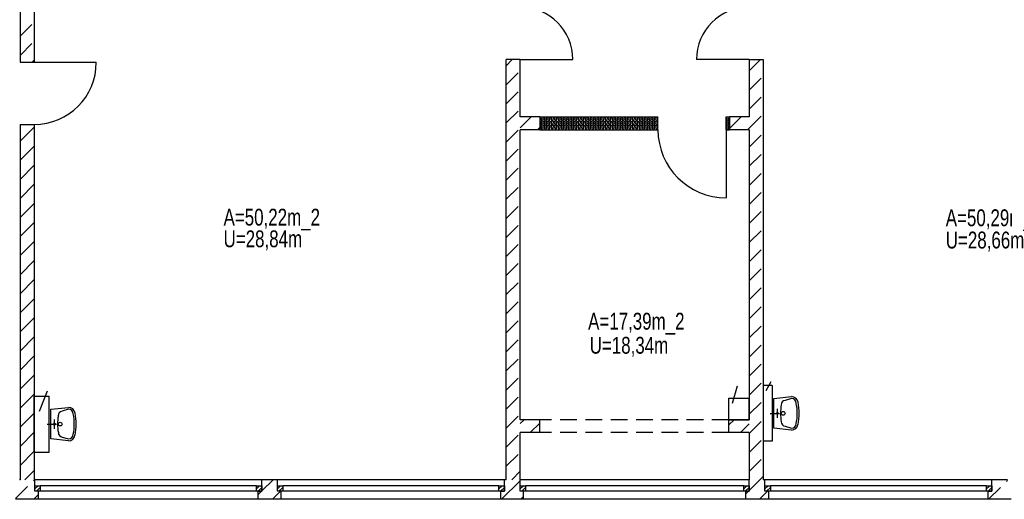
# Model space of a CAD drawing. Header units: metres. Extents: x 940 to 7099, y 1771 to 4983.
# Tile 5 of 12: x 3109 to 4567, y 1786 to 2497. Entities that reach past the tile are written whole.
import ezdxf

# ---------------------------------------------------------------- set-up
doc = ezdxf.new("R2010")
doc.units = ezdxf.units.M
doc.header["$LTSCALE"] = 100
doc.header["$MEASUREMENT"] = 0
doc.linetypes.add('DASHDOT', pattern=[1, 0.5, -0.25, 0, -0.25])
doc.linetypes.add('HIDDEN', pattern=[0.375, 0.25, -0.125])
for name, color, linetype in [('20', 211, 'Continuous'), ('22', 211, 'Continuous'), ('30', 5, 'Continuous'), ('32', 2, 'Continuous'), ('36', 3, 'Continuous'), ('6', 2, 'Continuous'), ('64', 7, 'Continuous'), ('67', 2, 'Continuous'), ('68', 211, 'Continuous'), ('69', 6, 'Continuous')]:
    doc.layers.add(name, color=color, linetype=linetype)

msp = doc.modelspace()

# ---------------------------------------------------------------- linework, layer by layer
at = {"layer": '20', "linetype": 'Continuous'}
for p, q in [((3881.075, 2348.9688), (3881.4246, 2350.0308)), ((3883.9246, 2348.9688), (3883.575, 2350.0308)), ((3886.075, 2348.9688), (3886.4246, 2350.0308)), ((3888.9246, 2348.9688), (3888.575, 2350.0308)), ((3891.075, 2348.9688), (3891.4246, 2350.0308)), ((3893.9246, 2348.9688), (3893.575, 2350.0308)), ((3896.075, 2348.9688), (3896.4246, 2350.0308)), ((3898.9246, 2348.9688), (3898.575, 2350.0308)), ((3901.075, 2348.9688), (3901.4246, 2350.0308)), ((3903.9246, 2348.9688), (3903.575, 2350.0308)), ((3906.075, 2348.9688), (3906.4246, 2350.0308)), ((3908.9246, 2348.9688), (3908.575, 2350.0308)), ((3911.075, 2348.9688), (3911.4246, 2350.0308)), ((3913.9246, 2348.9688), (3913.575, 2350.0308)), ((3916.075, 2348.9688), (3916.4246, 2350.0308)), ((3918.9246, 2348.9688), (3918.575, 2350.0308)), ((3921.075, 2348.9688), (3921.4246, 2350.0308)), ((3923.9246, 2348.9688), (3923.575, 2350.0308)), ((3926.075, 2348.9688), (3926.4246, 2350.0308)), ((3928.9246, 2348.9688), (3928.575, 2350.0308)), ((3931.075, 2348.9688), (3931.4246, 2350.0308)), ((3933.9246, 2348.9688), (3933.575, 2350.0308)), ((3936.075, 2348.9688), (3936.4246, 2350.0308)), ((3938.9246, 2348.9688), (3938.575, 2350.0308)), ((3941.075, 2348.9688), (3941.4246, 2350.0308)), ((3943.9246, 2348.9688), (3943.575, 2350.0308)), ((3946.075, 2348.9688), (3946.4246, 2350.0308)), ((3948.9246, 2348.9688), (3948.575, 2350.0308)), ((3951.075, 2348.9688), (3951.4246, 2350.0308)), ((3953.9246, 2348.9688), (3953.575, 2350.0308)), ((3956.075, 2348.9688), (3956.4246, 2350.0308)), ((3958.9246, 2348.9688), (3958.575, 2350.0308)), ((3961.075, 2348.9688), (3961.4246, 2350.0308)), ((3963.9246, 2348.9688), (3963.575, 2350.0308)), ((3966.075, 2348.9688), (3966.4246, 2350.0308)), ((3968.9246, 2348.9688), (3968.575, 2350.0308)), ((3971.075, 2348.9688), (3971.4246, 2350.0308)), ((3973.9246, 2348.9688), (3973.575, 2350.0308)), ((3976.075, 2348.9688), (3976.4246, 2350.0308)), ((3978.9246, 2348.9688), (3978.575, 2350.0308)), ((3981.075, 2348.9688), (3981.4246, 2350.0308)), ((3983.9246, 2348.9688), (3983.575, 2350.0308)), ((3986.075, 2348.9688), (3986.4246, 2350.0308)), ((3988.9246, 2348.9688), (3988.575, 2350.0308)), ((3991.075, 2348.9688), (3991.4246, 2350.0308)), ((3993.9246, 2348.9688), (3993.575, 2350.0308)), ((3996.075, 2348.9688), (3996.4246, 2350.0308)), ((3998.9246, 2348.9688), (3998.575, 2350.0308)), ((4001.075, 2348.9688), (4001.4246, 2350.0308)), ((4003.9246, 2348.9688), (4003.575, 2350.0308)), ((4006.075, 2348.9688), (4006.4246, 2350.0308)), ((4008.9246, 2348.9688), (4008.575, 2350.0308)), ((4011.075, 2348.9688), (4011.4246, 2350.0308)), ((4013.9246, 2348.9688), (4013.575, 2350.0308)), ((4016.075, 2348.9688), (4016.4246, 2350.0308)), ((4018.9246, 2348.9688), (4018.575, 2350.0308)), ((4021.075, 2348.9688), (4021.4246, 2350.0308)), ((4023.9246, 2348.9688), (4023.575, 2350.0308)), ((4026.075, 2348.9688), (4026.4246, 2350.0308)), ((4028.9246, 2348.9688), (4028.575, 2350.0308)), ((4031.075, 2348.9688), (4031.4246, 2350.0308)), ((4033.9246, 2348.9688), (4033.575, 2350.0308)), ((4036.075, 2348.9688), (4036.4246, 2350.0308)), ((4038.9246, 2348.9688), (4038.575, 2350.0308)), ((4041.075, 2348.9688), (4041.4246, 2350.0308)), ((4043.9246, 2348.9688), (4043.575, 2350.0308)), ((4046.075, 2348.9688), (4046.4246, 2350.0308)), ((4048.9246, 2348.9688), (4048.575, 2350.0308)), ((4051.075, 2348.9688), (4051.4246, 2350.0308)), ((4053.9246, 2348.9688), (4053.575, 2350.0308)), ((4156.075, 2348.9688), (4156.4246, 2350.0308)), ((4158.9246, 2348.9688), (4158.575, 2350.0308)), ((3109, 2317.0404), (3130, 2338.0404)), ((3881.075, 2342.9688), (3881.4246, 2344.0308)), ((3881.075, 2336.9688), (3881.4246, 2338.0308)), ((3883.9246, 2342.9688), (3883.575, 2344.0308)), ((3883.9246, 2336.9688), (3883.575, 2338.0308)), ((3886.075, 2342.9688), (3886.4246, 2344.0308)), ((3886.075, 2336.9688), (3886.4246, 2338.0308)), ((3888.9246, 2342.9688), (3888.575, 2344.0308)), ((3888.9246, 2336.9688), (3888.575, 2338.0308)), ((3891.075, 2342.9688), (3891.4246, 2344.0308)), ((3891.075, 2336.9688), (3891.4246, 2338.0308)), ((3893.9246, 2342.9688), (3893.575, 2344.0308)), ((3893.9246, 2336.9688), (3893.575, 2338.0308)), ((3896.075, 2342.9688), (3896.4246, 2344.0308)), ((3896.075, 2336.9688), (3896.4246, 2338.0308)), ((3898.9246, 2342.9688), (3898.575, 2344.0308)), ((3898.9246, 2336.9688), (3898.575, 2338.0308)), ((3901.075, 2342.9688), (3901.4246, 2344.0308)), ((3901.075, 2336.9688), (3901.4246, 2338.0308)), ((3903.9246, 2342.9688), (3903.575, 2344.0308)), ((3903.9246, 2336.9688), (3903.575, 2338.0308)), ((3906.075, 2342.9688), (3906.4246, 2344.0308)), ((3906.075, 2336.9688), (3906.4246, 2338.0308)), ((3908.9246, 2342.9688), (3908.575, 2344.0308)), ((3908.9246, 2336.9688), (3908.575, 2338.0308)), ((3911.075, 2342.9688), (3911.4246, 2344.0308)), ((3911.075, 2336.9688), (3911.4246, 2338.0308)), ((3913.9246, 2342.9688), (3913.575, 2344.0308)), ((3913.9246, 2336.9688), (3913.575, 2338.0308)), ((3916.075, 2342.9688), (3916.4246, 2344.0308)), ((3916.075, 2336.9688), (3916.4246, 2338.0308)), ((3918.9246, 2342.9688), (3918.575, 2344.0308)), ((3918.9246, 2336.9688), (3918.575, 2338.0308)), ((3921.075, 2342.9688), (3921.4246, 2344.0308)), ((3921.075, 2336.9688), (3921.4246, 2338.0308)), ((3923.9246, 2342.9688), (3923.575, 2344.0308)), ((3923.9246, 2336.9688), (3923.575, 2338.0308)), ((3926.075, 2342.9688), (3926.4246, 2344.0308)), ((3926.075, 2336.9688), (3926.4246, 2338.0308)), ((3928.9246, 2342.9688), (3928.575, 2344.0308)), ((3928.9246, 2336.9688), (3928.575, 2338.0308)), ((3931.075, 2342.9688), (3931.4246, 2344.0308)), ((3931.075, 2336.9688), (3931.4246, 2338.0308)), ((3933.9246, 2342.9688), (3933.575, 2344.0308)), ((3933.9246, 2336.9688), (3933.575, 2338.0308)), ((3936.075, 2342.9688), (3936.4246, 2344.0308)), ((3936.075, 2336.9688), (3936.4246, 2338.0308)), ((3938.9246, 2342.9688), (3938.575, 2344.0308)), ((3938.9246, 2336.9688), (3938.575, 2338.0308)), ((3941.075, 2342.9688), (3941.4246, 2344.0308)), ((3941.075, 2336.9688), (3941.4246, 2338.0308)), ((3943.9246, 2342.9688), (3943.575, 2344.0308)), ((3943.9246, 2336.9688), (3943.575, 2338.0308)), ((3946.075, 2342.9688), (3946.4246, 2344.0308)), ((3946.075, 2336.9688), (3946.4246, 2338.0308)), ((3948.9246, 2342.9688), (3948.575, 2344.0308)), ((3948.9246, 2336.9688), (3948.575, 2338.0308)), ((3951.075, 2342.9688), (3951.4246, 2344.0308)), ((3951.075, 2336.9688), (3951.4246, 2338.0308)), ((3953.9246, 2342.9688), (3953.575, 2344.0308)), ((3953.9246, 2336.9688), (3953.575, 2338.0308)), ((3956.075, 2342.9688), (3956.4246, 2344.0308)), ((3956.075, 2336.9688), (3956.4246, 2338.0308)), ((3958.9246, 2342.9688), (3958.575, 2344.0308)), ((3958.9246, 2336.9688), (3958.575, 2338.0308)), ((3961.075, 2342.9688), (3961.4246, 2344.0308)), ((3961.075, 2336.9688), (3961.4246, 2338.0308)), ((3963.9246, 2342.9688), (3963.575, 2344.0308)), ((3963.9246, 2336.9688), (3963.575, 2338.0308)), ((3966.075, 2342.9688), (3966.4246, 2344.0308)), ((3966.075, 2336.9688), (3966.4246, 2338.0308)), ((3968.9246, 2342.9688), (3968.575, 2344.0308)), ((3968.9246, 2336.9688), (3968.575, 2338.0308)), ((3971.075, 2342.9688), (3971.4246, 2344.0308)), ((3971.075, 2336.9688), (3971.4246, 2338.0308)), ((3973.9246, 2342.9688), (3973.575, 2344.0308)), ((3973.9246, 2336.9688), (3973.575, 2338.0308)), ((3976.075, 2342.9688), (3976.4246, 2344.0308)), ((3976.075, 2336.9688), (3976.4246, 2338.0308)), ((3978.9246, 2342.9688), (3978.575, 2344.0308)), ((3978.9246, 2336.9688), (3978.575, 2338.0308)), ((3981.075, 2342.9688), (3981.4246, 2344.0308)), ((3981.075, 2336.9688), (3981.4246, 2338.0308)), ((3983.9246, 2342.9688), (3983.575, 2344.0308)), ((3983.9246, 2336.9688), (3983.575, 2338.0308)), ((3986.075, 2342.9688), (3986.4246, 2344.0308)), ((3986.075, 2336.9688), (3986.4246, 2338.0308)), ((3988.9246, 2342.9688), (3988.575, 2344.0308)), ((3988.9246, 2336.9688), (3988.575, 2338.0308)), ((3991.075, 2342.9688), (3991.4246, 2344.0308)), ((3991.075, 2336.9688), (3991.4246, 2338.0308)), ((3993.9246, 2342.9688), (3993.575, 2344.0308)), ((3993.9246, 2336.9688), (3993.575, 2338.0308)), ((3996.075, 2342.9688), (3996.4246, 2344.0308)), ((3996.075, 2336.9688), (3996.4246, 2338.0308)), ((3998.9246, 2342.9688), (3998.575, 2344.0308)), ((3998.9246, 2336.9688), (3998.575, 2338.0308)), ((4001.075, 2342.9688), (4001.4246, 2344.0308)), ((4001.075, 2336.9688), (4001.4246, 2338.0308)), ((4003.9246, 2342.9688), (4003.575, 2344.0308)), ((4003.9246, 2336.9688), (4003.575, 2338.0308)), ((4006.075, 2342.9688), (4006.4246, 2344.0308)), ((4006.075, 2336.9688), (4006.4246, 2338.0308)), ((4008.9246, 2342.9688), (4008.575, 2344.0308)), ((4008.9246, 2336.9688), (4008.575, 2338.0308)), ((4011.075, 2342.9688), (4011.4246, 2344.0308)), ((4011.075, 2336.9688), (4011.4246, 2338.0308)), ((4013.9246, 2342.9688), (4013.575, 2344.0308)), ((4013.9246, 2336.9688), (4013.575, 2338.0308)), ((4016.075, 2342.9688), (4016.4246, 2344.0308)), ((4016.075, 2336.9688), (4016.4246, 2338.0308)), ((4018.9246, 2342.9688), (4018.575, 2344.0308)), ((4018.9246, 2336.9688), (4018.575, 2338.0308)), ((4021.075, 2342.9688), (4021.4246, 2344.0308)), ((4021.075, 2336.9688), (4021.4246, 2338.0308)), ((4023.9246, 2342.9688), (4023.575, 2344.0308)), ((4023.9246, 2336.9688), (4023.575, 2338.0308)), ((4026.075, 2342.9688), (4026.4246, 2344.0308)), ((4026.075, 2336.9688), (4026.4246, 2338.0308)), ((4028.9246, 2342.9688), (4028.575, 2344.0308)), ((4028.9246, 2336.9688), (4028.575, 2338.0308)), ((4031.075, 2342.9688), (4031.4246, 2344.0308)), ((4031.075, 2336.9688), (4031.4246, 2338.0308)), ((4033.9246, 2342.9688), (4033.575, 2344.0308)), ((4033.9246, 2336.9688), (4033.575, 2338.0308)), ((4036.075, 2342.9688), (4036.4246, 2344.0308)), ((4036.075, 2336.9688), (4036.4246, 2338.0308)), ((4038.9246, 2342.9688), (4038.575, 2344.0308)), ((4038.9246, 2336.9688), (4038.575, 2338.0308)), ((4041.075, 2342.9688), (4041.4246, 2344.0308)), ((4041.075, 2336.9688), (4041.4246, 2338.0308)), ((4043.9246, 2342.9688), (4043.575, 2344.0308)), ((4043.9246, 2336.9688), (4043.575, 2338.0308)), ((4046.075, 2342.9688), (4046.4246, 2344.0308)), ((4046.075, 2336.9688), (4046.4246, 2338.0308)), ((4048.9246, 2342.9688), (4048.575, 2344.0308)), ((4048.9246, 2336.9688), (4048.575, 2338.0308)), ((4051.075, 2342.9688), (4051.4246, 2344.0308)), ((4051.075, 2336.9688), (4051.4246, 2338.0308)), ((4053.9246, 2342.9688), (4053.575, 2344.0308)), ((4053.9246, 2336.9688), (4053.575, 2338.0308)), ((4156.075, 2342.9688), (4156.4246, 2344.0308)), ((4156.075, 2336.9688), (4156.4246, 2338.0308)), ((4158.9246, 2342.9688), (4158.575, 2344.0308)), ((4158.9246, 2336.9688), (4158.575, 2338.0308)), ((3109, 2288.7561), (3130, 2309.7561)), ((3109, 2260.4719), (3130, 2281.4719)), ((3109, 2232.1876), (3130, 2253.1876)), ((3109, 2203.9033), (3130, 2224.9033)), ((3109, 2175.619), (3130, 2196.619)), ((3109, 2147.3348), (3130, 2168.3348)), ((3109, 2119.0505), (3130, 2140.0505)), ((3109, 2090.7662), (3130, 2111.7662)), ((3109, 2062.482), (3130, 2083.482)), ((3109, 2034.1977), (3130, 2055.1977)), ((3109, 2005.9134), (3130, 2026.9134)), ((3109, 1977.6292), (3130, 1998.6292)), ((3109, 1949.3449), (3130, 1970.3449)), ((3109, 1921.0606), (3130, 1942.0606)), ((3109, 1892.7763), (3130, 1913.7763)), ((3850, 1898.3853), (3855.6147, 1904)), ((3864.899, 1885), (3879, 1899.101)), ((4159, 1896.2583), (4166.7417, 1904)), ((4176.026, 1885), (4189, 1897.974)), ((3109, 1864.4921), (3130, 1885.4921)), ((3109, 1836.2078), (3130, 1857.2078)), ((3116.0765, 1815), (3130, 1828.9235)), ((3467.25, 1798.478), (3483.772, 1815)), ((3822.4675, 1786), (3850.01, 1813.5425)), ((3461.75, 1792.978), (3466.772, 1798)), ((3483.0563, 1786), (3495.0563, 1798)), ((3850.7518, 1786), (3855, 1790.2482))]:
    msp.add_line(p, q, dxfattribs=at)
for centre, start, end in [((3879.9998, 2350.4998), 90, 131.8017), ((3879.9998, 2350.4998), 341.7795, 90), ((3882.4998, 2348.4998), 161.7795, 18.2205), ((3882.4998, 2354.4998), 269.142, 270.858), ((3884.9998, 2350.4998), 90, 198.2205), ((3884.9998, 2350.4998), 341.7795, 90), ((3887.4998, 2348.4998), 161.7795, 18.2205), ((3887.4998, 2354.4998), 269.142, 270.858), ((3889.9998, 2350.4998), 90, 198.2205), ((3889.9998, 2350.4998), 341.7795, 90), ((3892.4998, 2348.4998), 161.7795, 18.2205), ((3892.4998, 2354.4998), 269.142, 270.858), ((3894.9998, 2350.4998), 90, 198.2205), ((3894.9998, 2350.4998), 341.7795, 90), ((3897.4998, 2348.4998), 161.7795, 18.2205), ((3897.4998, 2354.4998), 269.142, 270.858), ((3899.9998, 2350.4998), 90, 198.2205), ((3899.9998, 2350.4998), 341.7795, 90), ((3902.4998, 2348.4998), 161.7795, 18.2205), ((3902.4998, 2354.4998), 269.142, 270.858), ((3904.9998, 2350.4998), 90, 198.2205), ((3904.9998, 2350.4998), 341.7795, 90), ((3907.4998, 2348.4998), 161.7795, 18.2205), ((3907.4998, 2354.4998), 269.142, 270.858), ((3909.9998, 2350.4998), 90, 198.2205), ((3909.9998, 2350.4998), 341.7795, 90), ((3912.4998, 2348.4998), 161.7795, 18.2205), ((3912.4998, 2354.4998), 269.142, 270.858), ((3914.9998, 2350.4998), 90, 198.2205), ((3914.9998, 2350.4998), 341.7795, 90), ((3917.4998, 2348.4998), 161.7795, 18.2205), ((3917.4998, 2354.4998), 269.142, 270.858), ((3919.9998, 2350.4998), 90, 198.2205), ((3919.9998, 2350.4998), 341.7795, 90), ((3922.4998, 2348.4998), 161.7795, 18.2205), ((3922.4998, 2354.4998), 269.142, 270.858), ((3924.9998, 2350.4998), 90, 198.2205), ((3924.9998, 2350.4998), 341.7795, 90), ((3927.4998, 2348.4998), 161.7795, 18.2205), ((3927.4998, 2354.4998), 269.142, 270.858), ((3929.9998, 2350.4998), 90, 198.2205), ((3929.9998, 2350.4998), 341.7795, 90), ((3932.4998, 2348.4998), 161.7795, 18.2205), ((3932.4998, 2354.4998), 269.142, 270.858), ((3934.9998, 2350.4998), 90, 198.2205), ((3934.9998, 2350.4998), 341.7795, 90), ((3937.4998, 2348.4998), 161.7795, 18.2205), ((3937.4998, 2354.4998), 269.142, 270.858), ((3939.9998, 2350.4998), 90, 198.2205), ((3939.9998, 2350.4998), 341.7795, 90), ((3942.4998, 2348.4998), 161.7795, 18.2205), ((3942.4998, 2354.4998), 269.142, 270.858), ((3944.9998, 2350.4998), 90, 198.2205), ((3944.9998, 2350.4998), 341.7795, 90), ((3947.4998, 2348.4998), 161.7795, 18.2205), ((3947.4998, 2354.4998), 269.142, 270.858), ((3949.9998, 2350.4998), 90, 198.2205), ((3949.9998, 2350.4998), 341.7795, 90), ((3952.4998, 2348.4998), 161.7795, 18.2205), ((3952.4998, 2354.4998), 269.142, 270.858), ((3954.9998, 2350.4998), 90, 198.2205), ((3954.9998, 2350.4998), 341.7795, 90), ((3957.4998, 2348.4998), 161.7795, 18.2205), ((3957.4998, 2354.4998), 269.142, 270.858), ((3959.9998, 2350.4998), 90, 198.2205), ((3959.9998, 2350.4998), 341.7795, 90), ((3962.4998, 2348.4998), 161.7795, 18.2205), ((3962.4998, 2354.4998), 269.142, 270.858), ((3964.9998, 2350.4998), 90, 198.2205), ((3964.9998, 2350.4998), 341.7795, 90), ((3967.4998, 2348.4998), 161.7795, 18.2205), ((3967.4998, 2354.4998), 269.142, 270.858), ((3969.9998, 2350.4998), 90, 198.2205), ((3969.9998, 2350.4998), 341.7795, 90), ((3972.4998, 2348.4998), 161.7795, 18.2205), ((3972.4998, 2354.4998), 269.142, 270.858), ((3974.9998, 2350.4998), 90, 198.2205), ((3974.9998, 2350.4998), 341.7795, 90), ((3977.4998, 2348.4998), 161.7795, 18.2205), ((3977.4998, 2354.4998), 269.142, 270.858), ((3979.9998, 2350.4998), 90, 198.2205), ((3979.9998, 2350.4998), 341.7795, 90), ((3982.4998, 2348.4998), 161.7795, 18.2205), ((3982.4998, 2354.4998), 269.142, 270.858), ((3984.9998, 2350.4998), 90, 198.2205), ((3984.9998, 2350.4998), 341.7795, 90), ((3987.4998, 2348.4998), 161.7795, 18.2205), ((3987.4998, 2354.4998), 269.142, 270.858), ((3989.9998, 2350.4998), 90, 198.2205), ((3989.9998, 2350.4998), 341.7795, 90), ((3992.4998, 2348.4998), 161.7795, 18.2205), ((3992.4998, 2354.4998), 269.142, 270.858), ((3994.9998, 2350.4998), 90, 198.2205), ((3994.9998, 2350.4998), 341.7795, 90), ((3997.4998, 2348.4998), 161.7795, 18.2205), ((3997.4998, 2354.4998), 269.142, 270.858), ((3999.9998, 2350.4998), 90, 198.2205), ((3999.9998, 2350.4998), 341.7795, 90), ((4002.4998, 2348.4998), 161.7795, 18.2205), ((4002.4998, 2354.4998), 269.142, 270.858), ((4004.9998, 2350.4998), 90, 198.2205), ((4004.9998, 2350.4998), 341.7795, 90), ((4007.4998, 2348.4998), 161.7795, 18.2205), ((4007.4998, 2354.4998), 269.142, 270.858), ((4009.9998, 2350.4998), 90, 198.2205), ((4009.9998, 2350.4998), 341.7795, 90), ((4012.4998, 2348.4998), 161.7795, 18.2205), ((4012.4998, 2354.4998), 269.142, 270.858), ((4014.9998, 2350.4998), 90, 198.2205), ((4014.9998, 2350.4998), 341.7795, 90), ((4017.4998, 2348.4998), 161.7795, 18.2205), ((4017.4998, 2354.4998), 269.142, 270.858), ((4019.9998, 2350.4998), 90, 198.2205), ((4019.9998, 2350.4998), 341.7795, 90), ((4022.4998, 2348.4998), 161.7795, 18.2205), ((4022.4998, 2354.4998), 269.142, 270.858), ((4024.9998, 2350.4998), 90, 198.2205), ((4024.9998, 2350.4998), 341.7795, 90), ((4027.4998, 2348.4998), 161.7795, 18.2205), ((4027.4998, 2354.4998), 269.142, 270.858), ((4029.9998, 2350.4998), 90, 198.2205), ((4029.9998, 2350.4998), 341.7795, 90), ((4032.4998, 2348.4998), 161.7795, 18.2205), ((4032.4998, 2354.4998), 269.142, 270.858), ((4034.9998, 2350.4998), 90, 198.2205), ((4034.9998, 2350.4998), 341.7795, 90), ((4037.4998, 2348.4998), 161.7795, 18.2205), ((4037.4998, 2354.4998), 269.142, 270.858), ((4039.9998, 2350.4998), 90, 198.2205), ((4039.9998, 2350.4998), 341.7795, 90), ((4042.4998, 2348.4998), 161.7795, 18.2205), ((4042.4998, 2354.4998), 269.142, 270.858), ((4044.9998, 2350.4998), 90, 198.2205), ((4044.9998, 2350.4998), 341.7795, 90), ((4047.4998, 2348.4998), 161.7795, 18.2205), ((4047.4998, 2354.4998), 269.142, 270.858), ((4049.9998, 2350.4998), 90, 198.2205), ((4049.9998, 2350.4998), 341.7795, 90), ((4052.4998, 2348.4998), 161.7795, 18.2205), ((4052.4998, 2354.4998), 269.142, 270.858), ((4054.9998, 2350.4998), 131.8017, 198.2205), ((4154.9998, 2350.4998), 341.7795, 89.9936), ((4157.4998, 2348.4998), 161.7795, 18.2205), ((4157.4998, 2354.4998), 269.142, 270.858), ((4159.9998, 2350.4998), 90, 198.2205), ((4159.9998, 2350.4998), 89.9936, 90), ((3879.9998, 2344.4998), 90, 131.8017), ((3879.9998, 2338.4998), 90, 131.8017), ((3879.9998, 2344.4998), 341.7795, 90), ((3879.9998, 2338.4998), 341.7795, 90), ((3882.4998, 2342.4998), 161.7795, 18.2205), ((3882.4998, 2336.4998), 161.7795, 18.2205), ((3884.9998, 2344.4998), 90, 198.2205), ((3884.9998, 2338.4998), 90, 198.2205), ((3884.9998, 2344.4998), 341.7795, 90), ((3884.9998, 2338.4998), 341.7795, 90), ((3887.4998, 2342.4998), 161.7795, 18.2205), ((3887.4998, 2336.4998), 161.7795, 18.2205), ((3889.9998, 2344.4998), 90, 198.2205), ((3889.9998, 2338.4998), 90, 198.2205), ((3889.9998, 2344.4998), 341.7795, 90), ((3889.9998, 2338.4998), 341.7795, 90), ((3892.4998, 2342.4998), 161.7795, 18.2205), ((3892.4998, 2336.4998), 161.7795, 18.2205), ((3894.9998, 2344.4998), 90, 198.2205), ((3894.9998, 2338.4998), 90, 198.2205), ((3894.9998, 2344.4998), 341.7795, 90), ((3894.9998, 2338.4998), 341.7795, 90), ((3897.4998, 2342.4998), 161.7795, 18.2205), ((3897.4998, 2336.4998), 161.7795, 18.2205), ((3899.9998, 2344.4998), 90, 198.2205), ((3899.9998, 2338.4998), 90, 198.2205), ((3899.9998, 2344.4998), 341.7795, 90), ((3899.9998, 2338.4998), 341.7795, 90), ((3902.4998, 2342.4998), 161.7795, 18.2205), ((3902.4998, 2336.4998), 161.7795, 18.2205), ((3904.9998, 2344.4998), 90, 198.2205), ((3904.9998, 2338.4998), 90, 198.2205), ((3904.9998, 2344.4998), 341.7795, 90), ((3904.9998, 2338.4998), 341.7795, 90), ((3907.4998, 2342.4998), 161.7795, 18.2205), ((3907.4998, 2336.4998), 161.7795, 18.2205), ((3909.9998, 2344.4998), 90, 198.2205), ((3909.9998, 2338.4998), 90, 198.2205), ((3909.9998, 2344.4998), 341.7795, 90), ((3909.9998, 2338.4998), 341.7795, 90), ((3912.4998, 2342.4998), 161.7795, 18.2205), ((3912.4998, 2336.4998), 161.7795, 18.2205), ((3914.9998, 2344.4998), 90, 198.2205), ((3914.9998, 2338.4998), 90, 198.2205), ((3914.9998, 2344.4998), 341.7795, 90), ((3914.9998, 2338.4998), 341.7795, 90), ((3917.4998, 2342.4998), 161.7795, 18.2205), ((3917.4998, 2336.4998), 161.7795, 18.2205), ((3919.9998, 2344.4998), 90, 198.2205), ((3919.9998, 2338.4998), 90, 198.2205), ((3919.9998, 2344.4998), 341.7795, 90), ((3919.9998, 2338.4998), 341.7795, 90), ((3922.4998, 2342.4998), 161.7795, 18.2205), ((3922.4998, 2336.4998), 161.7795, 18.2205), ((3924.9998, 2344.4998), 90, 198.2205), ((3924.9998, 2338.4998), 90, 198.2205), ((3924.9998, 2344.4998), 341.7795, 90), ((3924.9998, 2338.4998), 341.7795, 90), ((3927.4998, 2342.4998), 161.7795, 18.2205), ((3927.4998, 2336.4998), 161.7795, 18.2205), ((3929.9998, 2344.4998), 90, 198.2205), ((3929.9998, 2338.4998), 90, 198.2205), ((3929.9998, 2344.4998), 341.7795, 90), ((3929.9998, 2338.4998), 341.7795, 90), ((3932.4998, 2342.4998), 161.7795, 18.2205), ((3932.4998, 2336.4998), 161.7795, 18.2205), ((3934.9998, 2344.4998), 90, 198.2205), ((3934.9998, 2338.4998), 90, 198.2205), ((3934.9998, 2344.4998), 341.7795, 90), ((3934.9998, 2338.4998), 341.7795, 90), ((3937.4998, 2342.4998), 161.7795, 18.2205), ((3937.4998, 2336.4998), 161.7795, 18.2205), ((3939.9998, 2344.4998), 90, 198.2205), ((3939.9998, 2338.4998), 90, 198.2205), ((3939.9998, 2344.4998), 341.7795, 90), ((3939.9998, 2338.4998), 341.7795, 90), ((3942.4998, 2342.4998), 161.7795, 18.2205), ((3942.4998, 2336.4998), 161.7795, 18.2205), ((3944.9998, 2344.4998), 90, 198.2205), ((3944.9998, 2338.4998), 90, 198.2205), ((3944.9998, 2344.4998), 341.7795, 90), ((3944.9998, 2338.4998), 341.7795, 90), ((3947.4998, 2342.4998), 161.7795, 18.2205), ((3947.4998, 2336.4998), 161.7795, 18.2205), ((3949.9998, 2344.4998), 90, 198.2205), ((3949.9998, 2338.4998), 90, 198.2205), ((3949.9998, 2344.4998), 341.7795, 90), ((3949.9998, 2338.4998), 341.7795, 90), ((3952.4998, 2342.4998), 161.7795, 18.2205), ((3952.4998, 2336.4998), 161.7795, 18.2205), ((3954.9998, 2344.4998), 90, 198.2205), ((3954.9998, 2338.4998), 90, 198.2205), ((3954.9998, 2344.4998), 341.7795, 90), ((3954.9998, 2338.4998), 341.7795, 90), ((3957.4998, 2342.4998), 161.7795, 18.2205), ((3957.4998, 2336.4998), 161.7795, 18.2205), ((3959.9998, 2344.4998), 90, 198.2205), ((3959.9998, 2338.4998), 90, 198.2205), ((3959.9998, 2344.4998), 341.7795, 90), ((3959.9998, 2338.4998), 341.7795, 90), ((3962.4998, 2342.4998), 161.7795, 18.2205), ((3962.4998, 2336.4998), 161.7795, 18.2205), ((3964.9998, 2344.4998), 90, 198.2205), ((3964.9998, 2338.4998), 90, 198.2205), ((3964.9998, 2344.4998), 341.7795, 90), ((3964.9998, 2338.4998), 341.7795, 90), ((3967.4998, 2342.4998), 161.7795, 18.2205), ((3967.4998, 2336.4998), 161.7795, 18.2205), ((3969.9998, 2344.4998), 90, 198.2205), ((3969.9998, 2338.4998), 90, 198.2205), ((3969.9998, 2344.4998), 341.7795, 90), ((3969.9998, 2338.4998), 341.7795, 90), ((3972.4998, 2342.4998), 161.7795, 18.2205), ((3972.4998, 2336.4998), 161.7795, 18.2205), ((3974.9998, 2344.4998), 90, 198.2205), ((3974.9998, 2338.4998), 90, 198.2205), ((3974.9998, 2344.4998), 341.7795, 90), ((3974.9998, 2338.4998), 341.7795, 90), ((3977.4998, 2342.4998), 161.7795, 18.2205), ((3977.4998, 2336.4998), 161.7795, 18.2205), ((3979.9998, 2344.4998), 90, 198.2205), ((3979.9998, 2338.4998), 90, 198.2205), ((3979.9998, 2344.4998), 341.7795, 90), ((3979.9998, 2338.4998), 341.7795, 90), ((3982.4998, 2342.4998), 161.7795, 18.2205), ((3982.4998, 2336.4998), 161.7795, 18.2205), ((3984.9998, 2344.4998), 90, 198.2205), ((3984.9998, 2338.4998), 90, 198.2205), ((3984.9998, 2344.4998), 341.7795, 90), ((3984.9998, 2338.4998), 341.7795, 90), ((3987.4998, 2342.4998), 161.7795, 18.2205), ((3987.4998, 2336.4998), 161.7795, 18.2205), ((3989.9998, 2344.4998), 90, 198.2205), ((3989.9998, 2338.4998), 90, 198.2205), ((3989.9998, 2344.4998), 341.7795, 90), ((3989.9998, 2338.4998), 341.7795, 90), ((3992.4998, 2342.4998), 161.7795, 18.2205), ((3992.4998, 2336.4998), 161.7795, 18.2205), ((3994.9998, 2344.4998), 90, 198.2205), ((3994.9998, 2338.4998), 90, 198.2205), ((3994.9998, 2344.4998), 341.7795, 90), ((3994.9998, 2338.4998), 341.7795, 90), ((3997.4998, 2342.4998), 161.7795, 18.2205), ((3997.4998, 2336.4998), 161.7795, 18.2205), ((3999.9998, 2344.4998), 90, 198.2205), ((3999.9998, 2338.4998), 90, 198.2205), ((3999.9998, 2344.4998), 341.7795, 90), ((3999.9998, 2338.4998), 341.7795, 90), ((4002.4998, 2342.4998), 161.7795, 18.2205), ((4002.4998, 2336.4998), 161.7795, 18.2205), ((4004.9998, 2344.4998), 90, 198.2205), ((4004.9998, 2338.4998), 90, 198.2205), ((4004.9998, 2344.4998), 341.7795, 90), ((4004.9998, 2338.4998), 341.7795, 90), ((4007.4998, 2342.4998), 161.7795, 18.2205), ((4007.4998, 2336.4998), 161.7795, 18.2205), ((4009.9998, 2344.4998), 90, 198.2205), ((4009.9998, 2338.4998), 90, 198.2205), ((4009.9998, 2344.4998), 341.7795, 90), ((4009.9998, 2338.4998), 341.7795, 90), ((4012.4998, 2342.4998), 161.7795, 18.2205), ((4012.4998, 2336.4998), 161.7795, 18.2205), ((4014.9998, 2344.4998), 90, 198.2205), ((4014.9998, 2338.4998), 90, 198.2205), ((4014.9998, 2344.4998), 341.7795, 90), ((4014.9998, 2338.4998), 341.7795, 90), ((4017.4998, 2342.4998), 161.7795, 18.2205), ((4017.4998, 2336.4998), 161.7795, 18.2205), ((4019.9998, 2344.4998), 90, 198.2205), ((4019.9998, 2338.4998), 90, 198.2205), ((4019.9998, 2344.4998), 341.7795, 90), ((4019.9998, 2338.4998), 341.7795, 90), ((4022.4998, 2342.4998), 161.7795, 18.2205), ((4022.4998, 2336.4998), 161.7795, 18.2205), ((4024.9998, 2344.4998), 90, 198.2205), ((4024.9998, 2338.4998), 90, 198.2205), ((4024.9998, 2344.4998), 341.7795, 90), ((4024.9998, 2338.4998), 341.7795, 90), ((4027.4998, 2342.4998), 161.7795, 18.2205), ((4027.4998, 2336.4998), 161.7795, 18.2205), ((4029.9998, 2344.4998), 90, 198.2205), ((4029.9998, 2338.4998), 90, 198.2205), ((4029.9998, 2344.4998), 341.7795, 90), ((4029.9998, 2338.4998), 341.7795, 90), ((4032.4998, 2342.4998), 161.7795, 18.2205), ((4032.4998, 2336.4998), 161.7795, 18.2205), ((4034.9998, 2344.4998), 90, 198.2205), ((4034.9998, 2338.4998), 90, 198.2205), ((4034.9998, 2344.4998), 341.7795, 90), ((4034.9998, 2338.4998), 341.7795, 90), ((4037.4998, 2342.4998), 161.7795, 18.2205), ((4037.4998, 2336.4998), 161.7795, 18.2205), ((4039.9998, 2344.4998), 90, 198.2205), ((4039.9998, 2338.4998), 90, 198.2205), ((4039.9998, 2344.4998), 341.7795, 90), ((4039.9998, 2338.4998), 341.7795, 90), ((4042.4998, 2342.4998), 161.7795, 18.2205), ((4042.4998, 2336.4998), 161.7795, 18.2205), ((4044.9998, 2344.4998), 90, 198.2205), ((4044.9998, 2338.4998), 90, 198.2205), ((4044.9998, 2344.4998), 341.7795, 90), ((4044.9998, 2338.4998), 341.7795, 90), ((4047.4998, 2342.4998), 161.7795, 18.2205), ((4047.4998, 2336.4998), 161.7795, 18.2205), ((4049.9998, 2344.4998), 90, 198.2205), ((4049.9998, 2338.4998), 90, 198.2205), ((4049.9998, 2344.4998), 341.7795, 90), ((4049.9998, 2338.4998), 341.7795, 90), ((4052.4998, 2342.4998), 161.7795, 18.2205), ((4052.4998, 2336.4998), 161.7795, 18.2205), ((4054.9998, 2344.4998), 131.8017, 198.2205), ((4054.9998, 2338.4998), 131.8017, 198.2205), ((4154.9998, 2344.4998), 341.7795, 89.9936), ((4154.9998, 2338.4998), 341.7795, 89.9936), ((4157.4998, 2342.4998), 161.7795, 18.2205), ((4157.4998, 2336.4998), 161.7795, 18.2205), ((4159.9998, 2344.4998), 90, 198.2205), ((4159.9998, 2338.4998), 90, 198.2205), ((4159.9998, 2344.4998), 89.9936, 90), ((4159.9998, 2338.4998), 89.9936, 90)]:
    msp.add_arc(centre, 1.5, start, end, dxfattribs=at)
at = {"layer": '22', "linetype": 'HIDDEN'}
for p, q in [((3109, 2472.6039), (3130, 2493.6039)), ((3109, 2444.3196), (3130, 2465.3196)), ((3126.9646, 2434), (3130, 2437.0354)), ((3829, 2428.9286), (3838.0714, 2438)), ((4189, 2421.233), (4205.767, 2438)), ((3829, 2400.6443), (3850, 2421.6443)), ((4189, 2392.9488), (4210, 2413.9488)), ((3829, 2372.36), (3850, 2393.36)), ((4189, 2364.6645), (4210, 2385.6645)), ((3829, 2344.0758), (3850, 2365.0758)), ((3850, 2336.7915), (3866.2085, 2353)), ((4160, 2335.6645), (4177.3355, 2353)), ((4189, 2336.3802), (4210, 2357.3802)), ((3829, 2315.7915), (3850, 2336.7915)), ((3875.4928, 2334), (3879, 2337.5072)), ((4186.6198, 2334), (4189, 2336.3802)), ((4189, 2308.096), (4210, 2329.096)), ((3829, 2287.5072), (3850, 2308.5072)), ((4189, 2279.8117), (4210, 2300.8117)), ((3829, 2259.2229), (3850, 2280.2229)), ((4189, 2251.5274), (4210, 2272.5274)), ((3829, 2230.9387), (3850, 2251.9387)), ((4189, 2223.2431), (4210, 2244.2431)), ((3829, 2202.6544), (3850, 2223.6544)), ((4189, 2194.9589), (4210, 2215.9589)), ((3829, 2174.3701), (3850, 2195.3701)), ((4189, 2166.6746), (4210, 2187.6746)), ((3829, 2146.0859), (3850, 2167.0859)), ((4189, 2138.3903), (4210, 2159.3903)), ((3829, 2117.8016), (3850, 2138.8016)), ((4189, 2110.1061), (4210, 2131.1061)), ((3829, 2089.5173), (3850, 2110.5173)), ((4189, 2081.8218), (4210, 2102.8218)), ((3829, 2061.233), (3850, 2082.233)), ((4189, 2053.5375), (4210, 2074.5375)), ((3829, 2032.9488), (3850, 2053.9488)), ((4189, 2025.2532), (4210, 2046.2532)), ((3829, 2004.6645), (3850, 2025.6645)), ((4189, 1996.969), (4210, 2017.969)), ((3829, 1976.3802), (3850, 1997.3802)), ((4189, 1968.6847), (4210, 1989.6847)), ((3829, 1948.096), (3850, 1969.096)), ((4189, 1940.4004), (4210, 1961.4004)), ((3829, 1919.8117), (3850, 1940.8117)), ((4189, 1912.1162), (4210, 1933.1162)), ((3829, 1891.5274), (3850, 1912.5274)), ((4189, 1883.8319), (4210, 1904.8319)), ((3829, 1863.2431), (3850, 1884.2431)), ((4189, 1855.5476), (4210, 1876.5476)), ((3829, 1834.9589), (3850, 1855.9589)), ((4189, 1827.2634), (4210, 1848.2634)), ((3837.3254, 1815), (3850, 1827.6746)), ((3102.5, 1787.2814), (3130.2186, 1815)), ((4188.99, 1798.9691), (4205.0209, 1815)), ((4205.0209, 1815), (4210, 1819.9791)), ((4543.7164, 1786), (4571.75, 1814.0336)), ((4184, 1793.9791), (4188.0209, 1798)), ((4204.3052, 1786), (4216.3052, 1798)), ((3129.5029, 1786), (3136.5, 1792.9971))]:
    msp.add_line(p, q, dxfattribs=at)
at = {"layer": '32', "color": 7, "linetype": 'Continuous'}
for p, q in [((3109, 2536), (3109, 2434)), ((3130, 2536), (3130, 2434)), ((3829, 1815), (3829, 2438)), ((3850, 2353), (3850, 2438)), ((4189, 2438), (4189, 2353)), ((4210, 2438), (4210, 1815)), ((3879, 2353), (3850, 2353)), ((3879, 2353), (3879, 2334)), ((3879, 2353), (4054, 2353)), ((4155, 2353), (4160, 2353)), ((4160, 2353), (4160, 2334)), ((4189, 2353), (4160, 2353)), ((3109, 2342), (3109, 1815)), ((3130, 2342), (3130, 1815)), ((3879, 2334), (3850, 2334)), ((3850, 1904), (3850, 2334)), ((3879, 2334), (4054, 2334)), ((4155, 2334), (4160, 2334)), ((4189, 2334), (4160, 2334)), ((4189, 2334), (4189, 1904)), ((4223, 1955), (4210, 1955)), ((4210, 1955), (4210, 1872)), ((4223, 1955), (4223, 1872)), ((3130, 1939), (3152, 1939)), ((3130, 1856), (3130, 1939)), ((3152, 1856), (3152, 1939)), ((4159, 1936), (4189, 1936)), ((4159, 1904), (4159, 1936)), ((4189, 1904), (4189, 1936)), ((3879, 1904), (3850, 1904)), ((4159, 1904), (4189, 1904)), ((4189, 1904), (4159, 1904)), ((3879, 1885), (3850, 1885)), ((3850, 1815), (3850, 1885)), ((4189, 1885), (4159, 1885)), ((4189, 1885), (4189, 1815)), ((4223, 1872), (4210, 1872)), ((3130, 1856), (3152, 1856)), ((3109, 1815), (3108, 1815)), ((3131, 1815), (3130, 1815)), ((3490.25, 1815), (3467.25, 1815)), ((3829, 1815), (3826.5, 1815)), ((3850.01, 1815), (3850, 1815)), ((4189, 1815), (4188.99, 1815)), ((4212.5, 1815), (4210, 1815)), ((4571.75, 1815), (4548.75, 1815)), ((3136.5, 1786), (3102.5, 1786)), ((3495.75, 1786), (3461.75, 1786)), ((3855, 1786), (3821, 1786)), ((4218, 1786), (4184, 1786)), ((4577.25, 1786), (4543.25, 1786))]:
    msp.add_line(p, q, dxfattribs=at)
at = {"layer": '36', "linetype": 'Continuous'}
for p, q in [((4225.75, 1935.5), (4251.875, 1938.25)), ((4225.75, 1891.5), (4225.75, 1935.5)), ((4251.875, 1935.5), (4242.25, 1932.75)), ((3154.75, 1919.5), (3180.875, 1922.25)), ((3154.75, 1875.5), (3154.75, 1919.5)), ((3180.875, 1919.5), (3171.25, 1916.75)), ((4251.875, 1888.75), (4225.75, 1891.5)), ((4242.25, 1894.25), (4251.875, 1891.5)), ((3180.875, 1872.75), (3154.75, 1875.5)), ((3171.25, 1878.25), (3180.875, 1875.5))]:
    msp.add_line(p, q, dxfattribs=at)
at = {"layer": '36', "linetype": 'DASHDOT'}
for p, q in [((4220.25, 1913.5), (4234, 1913.5)), ((4231.25, 1906.625), (4231.25, 1920.375)), ((3149.25, 1897.5), (3163, 1897.5)), ((3160.25, 1890.625), (3160.25, 1904.375))]:
    msp.add_line(p, q, dxfattribs=at)
at = {"layer": '36', "linetype": 'Continuous'}
for centre, radius in [((4231.25, 1913.5), 1.375), ((4239.5, 1913.5), 2.75), ((3160.25, 1897.5), 1.375), ((3168.5, 1897.5), 2.75)]:
    msp.add_circle(centre, radius, dxfattribs=at)
for centre, radius, start, end in [((4298.625, 1913.5), 63.1004, 168.6901, 191.3099), ((4243.625, 1925.875), 7.0112, 101.3099, 180), ((4251.875, 1928.625), 9.7227, 8.1301, 90), ((4251.875, 1928.625), 6.875, 0, 90), ((4190, 1913.5), 70.3941, 347.5926, 12.4074), ((4190, 1913.5), 73.3792, 347.0054, 12.9946), ((3172.625, 1909.875), 7.0112, 101.3099, 180), ((3180.875, 1912.625), 9.7227, 8.1301, 90), ((3180.875, 1912.625), 6.875, 0, 90), ((3119, 1897.5), 70.3941, 347.5926, 12.4074), ((3119, 1897.5), 73.3792, 347.0054, 12.9946), ((3227.625, 1897.5), 63.1004, 168.6901, 191.3099), ((4243.625, 1901.125), 6.875, 180, 260.5377), ((4251.875, 1898.375), 6.875, 270, 0), ((4251.875, 1898.375), 9.625, 270, 351.8699), ((3172.625, 1885.125), 6.875, 180, 260.5377), ((3180.875, 1882.375), 6.875, 270, 0), ((3180.875, 1882.375), 9.625, 270, 351.8699)]:
    msp.add_arc(centre, radius, start, end, dxfattribs=at)
at = {"layer": '6', "linetype": 'Continuous'}
for p, q in [((4221.0564, 1960.0316), (4213.9202, 1946.6556)), ((3149.4386, 1946.2098), (3137.5449, 1916.3367)), ((4171.1031, 1953.7895), (4163.9669, 1927.9292))]:
    msp.add_line(p, q, dxfattribs=at)
at = {"layer": '64', "linetype": 'Continuous'}
for p, q in [((3850, 2438), (3829, 2438)), ((4189, 2438), (4210, 2438)), ((3109, 2434), (3130, 2434)), ((3879, 2353), (3879, 2334)), ((4054, 2334), (4054, 2353)), ((4155, 2334), (4155, 2353)), ((4160, 2353), (4160, 2334)), ((3109, 2342), (3130, 2342)), ((3879, 1885), (3879, 1904)), ((4159, 1885), (4159, 1904)), ((3131, 1798), (3131, 1815)), ((3467.25, 1798), (3467.25, 1815)), ((3490.25, 1798), (3490.25, 1815)), ((3826.5, 1798), (3826.5, 1815)), ((3850.01, 1798), (3850.01, 1815)), ((4188.99, 1798), (4188.99, 1815)), ((4212.5, 1798), (4212.5, 1815)), ((4548.75, 1798), (4548.75, 1815)), ((3136.5, 1798), (3131, 1798)), ((3136.5, 1786), (3136.5, 1798)), ((3461.75, 1786), (3461.75, 1798)), ((3461.75, 1798), (3467.25, 1798)), ((3495.75, 1798), (3490.25, 1798)), ((3495.75, 1786), (3495.75, 1798)), ((3821, 1786), (3821, 1798)), ((3821, 1798), (3826.5, 1798)), ((3855, 1798), (3850.01, 1798)), ((3855, 1786), (3855, 1798)), ((4184, 1786), (4184, 1798)), ((4184, 1798), (4188.99, 1798)), ((4218, 1798), (4212.5, 1798)), ((4218, 1786), (4218, 1798)), ((4543.25, 1786), (4543.25, 1798)), ((4543.25, 1798), (4548.75, 1798))]:
    msp.add_line(p, q, dxfattribs=at)
at = {"layer": '67', "linetype": 'Continuous'}
for p, q in [((3850, 2438), (3928, 2438)), ((4189, 2438), (4111, 2438)), ((3130, 2434), (3222, 2434)), ((4155, 2334), (4155, 2233)), ((3467.25, 1815), (3131, 1815)), ((3826.5, 1815), (3490.25, 1815)), ((4188.99, 1815), (3850.01, 1815)), ((4548.75, 1815), (4212.5, 1815)), ((3131, 1798), (3131, 1806)), ((3131, 1806), (3139, 1806)), ((3139, 1798), (3131, 1798)), ((3461.75, 1798), (3136.5, 1798)), ((3139, 1806), (3139, 1798)), ((3459.25, 1806), (3139, 1806)), ((3459.25, 1798), (3139, 1798)), ((3459.25, 1798), (3459.25, 1806)), ((3459.25, 1806), (3467.25, 1806)), ((3467.25, 1798), (3459.25, 1798)), ((3467.25, 1806), (3467.25, 1798)), ((3490.25, 1798), (3490.25, 1806)), ((3490.25, 1806), (3498.25, 1806)), ((3498.25, 1798), (3490.25, 1798)), ((3821, 1798), (3495.75, 1798)), ((3498.25, 1806), (3498.25, 1798)), ((3818.5, 1806), (3498.25, 1806)), ((3818.5, 1798), (3498.25, 1798)), ((3818.5, 1798), (3818.5, 1806)), ((3818.5, 1806), (3826.5, 1806)), ((3826.5, 1798), (3818.5, 1798)), ((3826.5, 1806), (3826.5, 1798)), ((3850.01, 1798), (3850.01, 1806)), ((3850.01, 1806), (3858.01, 1806)), ((3858.01, 1798), (3850.01, 1798)), ((4184, 1798), (3855, 1798)), ((3858.01, 1806), (3858.01, 1798)), ((4180.99, 1806), (3858.01, 1806)), ((4180.99, 1798), (3858.01, 1798)), ((4180.99, 1798), (4180.99, 1806)), ((4180.99, 1806), (4188.99, 1806)), ((4188.99, 1798), (4180.99, 1798)), ((4188.99, 1806), (4188.99, 1798)), ((4212.5, 1798), (4212.5, 1806)), ((4212.5, 1806), (4220.5, 1806)), ((4220.5, 1798), (4212.5, 1798)), ((4543.25, 1798), (4218, 1798)), ((4220.5, 1806), (4220.5, 1798)), ((4540.75, 1806), (4220.5, 1806)), ((4540.75, 1798), (4220.5, 1798)), ((4540.75, 1798), (4540.75, 1806)), ((4540.75, 1806), (4548.75, 1806)), ((4548.75, 1798), (4540.75, 1798)), ((4548.75, 1806), (4548.75, 1798)), ((3461.75, 1786), (3136.5, 1786)), ((3821, 1786), (3495.75, 1786)), ((4184, 1786), (3855, 1786)), ((4543.25, 1786), (4218, 1786))]:
    msp.add_line(p, q, dxfattribs=at)
for centre, radius, start, end in [((3850, 2438), 78, 0, 90), ((4189, 2438), 78, 90, 180), ((3130, 2434), 92, 270, 0), ((4155, 2334), 101, 180, 270)]:
    msp.add_arc(centre, radius, start, end, dxfattribs=at)
at = {"layer": '68', "linetype": 'Continuous'}
for p, q in [((3131, 1801.3137), (3135.6863, 1806)), ((3133.3431, 1798), (3139, 1803.6569)), ((3459.25, 1801.3137), (3463.9363, 1806)), ((3461.5931, 1798), (3467.25, 1803.6569)), ((3490.25, 1801.3137), (3494.9363, 1806)), ((3492.5931, 1798), (3498.25, 1803.6569)), ((3818.5, 1801.3137), (3823.1863, 1806)), ((3820.8431, 1798), (3826.5, 1803.6569)), ((3850.01, 1801.3137), (3854.6963, 1806)), ((3852.3531, 1798), (3858.01, 1803.6569)), ((4180.99, 1801.3137), (4185.6763, 1806)), ((4183.3331, 1798), (4188.99, 1803.6569)), ((4212.5, 1801.3137), (4217.1863, 1806)), ((4214.8431, 1798), (4220.5, 1803.6569)), ((4540.75, 1801.3137), (4545.4363, 1806)), ((4543.0931, 1798), (4548.75, 1803.6569))]:
    msp.add_line(p, q, dxfattribs=at)
at = {"layer": '69', "linetype": 'HIDDEN'}
for p, q in [((4159, 1904), (3879, 1904)), ((4159, 1885), (3879, 1885))]:
    msp.add_line(p, q, dxfattribs=at)

# ---------------------------------------------------------------- texts
at = {"layer": '30', "width": 0.75}
for s, p in [('A=50,22m_2', (3410.5042, 2191.8825)), ('A=50,29m_2', (4480.338, 2190.9908)), ('U=28,84m', (3410.5042, 2159.7801)), ('U=28,66m', (4480.338, 2157.9966)), ('A=17,39m_2', (3950.4759, 2037.6125)), ('U=18,34m', (3952.8546, 2001.9431))]:
    msp.add_text(s, height=25, dxfattribs=at).set_placement(p)

doc.saveas('drawing.dxf')
